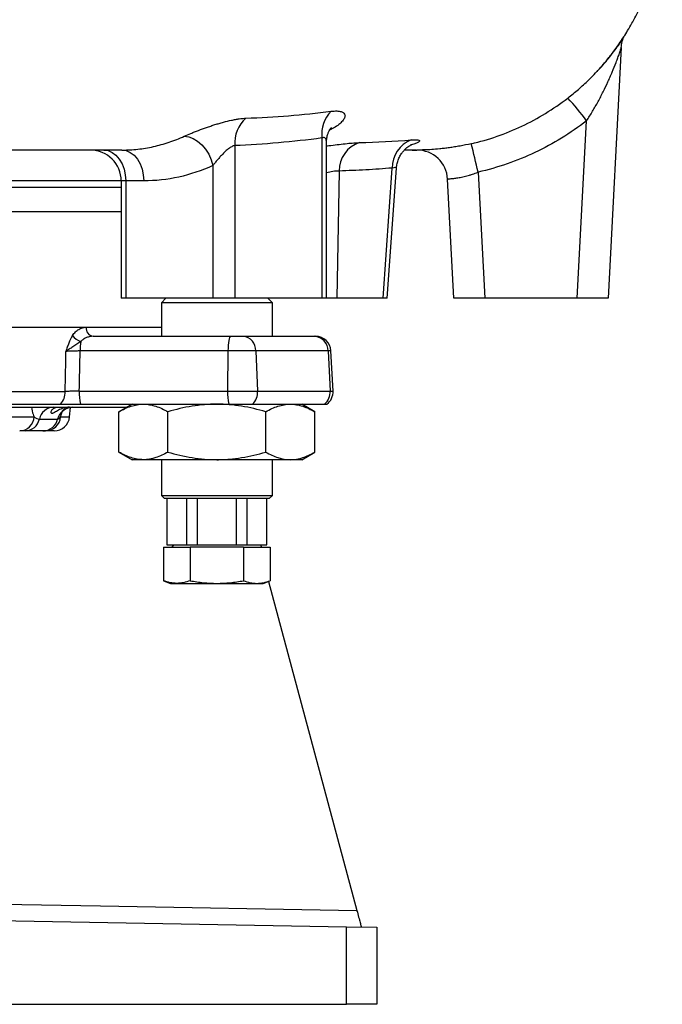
# Model space of a CAD drawing. Header units: millimetres. Extents: x 2572 to 4387, y 1283 to 6159.
# Tile 4 of 13: x 3959 to 4375, y 1283 to 1921. Entities that reach past the tile are written whole.
import ezdxf

# ---------------------------------------------------------------- set-up
doc = ezdxf.new("R2010")
doc.units = ezdxf.units.MM
doc.header["$LTSCALE"] = 2

msp = doc.modelspace()

# ---------------------------------------------------------------- linework, layer by layer
at = {"color": 7, "linetype": 'Continuous', "lineweight": 25}
for p, q in [((4348.79, 1903.33), (4340.28, 1740.87)), ((4320.3, 1740.87), (4326.33, 1855.84)), ((4098.18, 1839.74), (4098.18, 1740.87)), ((4154.75, 1844.73), (4154.75, 1740.87)), ((4157.68, 1740.87), (4157.68, 1841.94)), ((4084.04, 1826.81), (4084.04, 1740.87)), ((4165.88, 1823.29), (4164.3, 1740.87)), ((4194.32, 1740.87), (4200.36, 1825.21)), ((4197, 1740.87), (4203.03, 1825.03)), ((4255.97, 1822.52), (4260.25, 1740.87)), ((4024.54, 1816.87), (4024.54, 1740.87)), ((4027.47, 1816.87), (4027.47, 1740.87)), ((4039.17, 1816.87), (4027.47, 1816.87)), ((4240.28, 1740.87), (4236.24, 1817.91)), ((4024.54, 1796.87), (3679.33, 1796.87)), ((4027.47, 1740.87), (4024.54, 1740.87)), ((4084.04, 1740.87), (4027.47, 1740.87)), ((4053.59, 1740.87), (4050.59, 1737.87)), ((4050.59, 1737.87), (4050.59, 1716.07)), ((4122.59, 1737.87), (4050.59, 1737.87)), ((4098.18, 1740.87), (4084.04, 1740.87)), ((4154.75, 1740.87), (4098.18, 1740.87)), ((4122.59, 1737.87), (4119.59, 1740.87)), ((4122.59, 1716.07), (4122.59, 1737.87)), ((4157.68, 1740.87), (4154.75, 1740.87)), ((4164.3, 1740.87), (4157.68, 1740.87)), ((4194.32, 1740.87), (4164.3, 1740.87)), ((4197, 1740.87), (4194.32, 1740.87)), ((4260.25, 1740.87), (4240.28, 1740.87)), ((4320.3, 1740.87), (4260.25, 1740.87)), ((4340.28, 1740.87), (4320.3, 1740.87)), ((3646.28, 1722.07), (4050.59, 1722.07)), ((4006.4, 1716.07), (4095.52, 1716.07)), ((4095.52, 1716.07), (4103.61, 1716.07)), ((4103.61, 1716.07), (4149.79, 1716.07)), ((4149.79, 1716.07), (4150.58, 1716.07)), ((4093.78, 1706.59), (3997.91, 1706.59)), ((4093.78, 1706.59), (4093.55, 1680.59)), ((4111.84, 1706.59), (4093.78, 1706.59)), ((4111.84, 1706.59), (4112.97, 1680.59)), ((4158.8, 1706.59), (4111.84, 1706.59)), ((4158.8, 1706.59), (4160.03, 1680.59)), ((4161.93, 1680.59), (4160.57, 1706.59)), ((3714.87, 1680.24), (3988.18, 1680.24)), ((3997.37, 1680.59), (4093.55, 1680.59)), ((4093.55, 1680.59), (4112.97, 1680.59)), ((4112.97, 1680.59), (4160.03, 1680.59)), ((3668.74, 1670.07), (4028.13, 1670.07)), ((3714.05, 1672.07), (3985.2, 1672.07)), ((3991.07, 1663.85), (3991.6, 1669.92)), ((3998.06, 1672.07), (4094.24, 1672.07)), ((4031.59, 1672.07), (4023.08, 1667.15)), ((4023.08, 1640.98), (4023.08, 1667.15)), ((4054.84, 1640.98), (4054.84, 1667.15)), ((4094.24, 1672.07), (4109.68, 1672.07)), ((4109.68, 1672.07), (4156.43, 1672.07)), ((4118.34, 1640.98), (4118.34, 1667.15)), ((4150.1, 1667.15), (4141.59, 1672.07)), ((4150.1, 1640.98), (4150.1, 1667.15)), ((4156.43, 1672.07), (4157.95, 1672.07)), ((3902, 1663.85), (3968.1, 1663.85)), ((3971.5, 1662.39), (3983.34, 1662.39)), ((3973.81, 1654.72), (3962.27, 1654.72)), ((3981.11, 1654.72), (3975.48, 1654.72)), ((4023.08, 1640.98), (4031.59, 1636.07)), ((4038.96, 1636.07), (4031.59, 1636.07)), ((4086.59, 1636.07), (4038.96, 1636.07)), ((4050.59, 1636.07), (4050.59, 1612.87)), ((4134.22, 1636.07), (4086.59, 1636.07)), ((4122.59, 1612.87), (4122.59, 1636.07)), ((4141.59, 1636.07), (4134.22, 1636.07)), ((4141.59, 1636.07), (4150.1, 1640.98)), ((4050.59, 1612.87), (4052.59, 1610.87)), ((4050.59, 1612.87), (4122.59, 1612.87)), ((4120.59, 1610.87), (4052.59, 1610.87)), ((4054.09, 1610.87), (4054.09, 1580.87)), ((4054.36, 1580.87), (4054.36, 1610.87)), ((4066.86, 1610.87), (4066.86, 1580.87)), ((4074.09, 1580.87), (4074.09, 1610.87)), ((4099.09, 1610.87), (4099.09, 1580.87)), ((4106.32, 1580.87), (4106.32, 1610.87)), ((4118.82, 1610.87), (4118.82, 1580.87)), ((4119.09, 1580.87), (4119.09, 1610.87)), ((4120.59, 1610.87), (4122.59, 1612.87)), ((4051.95, 1579.27), (4051.95, 1557.56)), ((4051.95, 1579.27), (4069.27, 1579.27)), ((4054.09, 1580.87), (4054.36, 1580.87)), ((4054.36, 1580.87), (4066.86, 1580.87)), ((4058.4, 1580.87), (4057.48, 1579.27)), ((4066.86, 1580.87), (4074.09, 1580.87)), ((4069.27, 1579.27), (4069.27, 1557.56)), ((4103.91, 1579.27), (4069.27, 1579.27)), ((4074.09, 1580.87), (4099.09, 1580.87)), ((4099.09, 1580.87), (4106.32, 1580.87)), ((4103.91, 1579.27), (4103.91, 1557.56)), ((4103.91, 1579.27), (4121.23, 1579.27)), ((4106.32, 1580.87), (4118.82, 1580.87)), ((4115.7, 1579.27), (4114.78, 1580.87)), ((4118.82, 1580.87), (4119.09, 1580.87)), ((4121.23, 1579.27), (4121.23, 1557.56)), ((4051.95, 1557.56), (4056.59, 1555.87)), ((4056.59, 1555.87), (4060.61, 1555.87)), ((4060.61, 1555.87), (4086.59, 1555.87)), ((4086.59, 1555.87), (4112.57, 1555.87)), ((4112.57, 1555.87), (4116.59, 1555.87)), ((4116.59, 1555.87), (4121.23, 1557.56)), ((4120.17, 1557.17), (4177.37, 1343.71)), ((3610.28, 1342.99), (4170.62, 1333.21)), ((4177.56, 1342.99), (4177.37, 1343.71)), ((4170.62, 1282.87), (4170.62, 1333.21)), ((4170.62, 1333.21), (4190.28, 1332.87)), ((4190.28, 1332.87), (4190.28, 1282.87)), ((3610.28, 1282.87), (4170.62, 1282.87)), ((4190.28, 1282.87), (4170.62, 1282.87))]:
    msp.add_line(p, q, dxfattribs=at)
at = {"color": 8, "linetype": 'Continuous', "lineweight": 25}
for p, q in [((4162.36, 1851.18), (4159.62, 1849.67)), ((4024.54, 1816.87), (3681.64, 1816.87)), ((4027.47, 1816.87), (4024.54, 1816.87)), ((3681.44, 1812.87), (4024.54, 1812.87)), ((4001.77, 1721.96), (4050.59, 1721.96)), ((4160.57, 1706.59), (4158.8, 1706.59)), ((4160.03, 1680.59), (4161.93, 1680.59)), ((3985.29, 1663.85), (3986.26, 1667.12)), ((3985.29, 1663.85), (3991.07, 1663.85))]:
    msp.add_line(p, q, dxfattribs=at)
at = {"color": 7, "linetype": 'Continuous', "lineweight": 25, "flags": 128}
for points in [[(4065.49, 1845.85), (4068.33, 1845.51), (4071.24, 1844.44), (4074.1, 1842.68), (4076.8, 1840.32), (4079.22, 1837.43), (4081.29, 1834.13), (4082.92, 1830.54), (4084.04, 1826.81)], [(4013.33, 1836.87), (4016.09, 1836.48), (4018.74, 1835.34), (4021.18, 1833.5), (4023.33, 1831.01), (4025.09, 1827.98), (4026.39, 1824.52), (4027.2, 1820.77), (4027.47, 1816.87)], [(4025.03, 1836.87), (4027.79, 1836.48), (4030.44, 1835.34), (4032.88, 1833.5), (4035.03, 1831.01), (4036.79, 1827.98), (4038.09, 1824.52), (4038.9, 1820.77), (4039.17, 1816.87)], [(4095.52, 1716.07), (4095.19, 1715.89), (4094.87, 1715.35), (4094.58, 1714.49), (4094.32, 1713.32), (4094.11, 1711.89), (4093.94, 1710.25), (4093.83, 1708.46), (4093.78, 1706.59)], [(3988.18, 1680.24), (3988.58, 1700.21), (3988.71, 1706.24)], [(3644.96, 1353.06), (3684.96, 1352.36), (3844.93, 1349.55), (4011.15, 1346.63), (4177.37, 1343.71)]]:
    msp.add_lwpolyline(points, dxfattribs=at)
at = {"color": 8, "linetype": 'Continuous', "lineweight": 25, "flags": 128}
msp.add_lwpolyline([(4159.82, 1850.53), (4159.95, 1850.58), (4162.36, 1851.18)], dxfattribs=at)
at = {"color": 7, "linetype": 'Continuous', "lineweight": 25}
for centre, radius, start, end in [((4202.41, 1765.65), 153.26, 36.04492, 43.22005), ((4175.5, 1847.26), 20.91, 135.22688, 186.96312), ((4119.63, 1841.34), 21.51, 131.17158, 184.25371), ((4185.17, 1823.42), 19.29, 108.54036, 180.36091), ((4219.42, 1825.61), 19.06, 110.97502, 181.205), ((3859.72, 1736.17), 405.55, 12.29415, 14.97598), ((4004.54, 1816.87), 20, 0, 90), ((4216.26, 1816.87), 20, 3, 90.14578), ((4007.17, 1721.44), 5.42, 174.44018, 261.88704), ((4001.35, 1722.38), 10.13, 214.90425, 252.77765), ((4042.25, 1706.51), 44.34, 171.96124, 179.89089), ((4102.7, 1706.96), 9.15, 357.64752, 84.34605), ((4149.31, 1706.59), 9.49, 359.99718, 87.09908), ((4150.58, 1706.07), 10, 3, 90), ((3976.72, 1679.78), 11.47, 317.70261, 2.28178), ((4037.32, 1679.54), 39.96, 178.50097, 190.78505), ((4133.5, 1679.54), 39.96, 178.50097, 190.78505), ((4102.08, 1679.89), 10.91, 314.15593, 3.65436), ((4149.61, 1679.97), 10.44, 310.82746, 3.42469), ((4151.95, 1680.07), 10, 306.8699, 3), ((3980.91, 1660.46), 9.61, 91.09326, 168.39919), ((3992.94, 1660.23), 9.84, 90.41422, 167.26694), ((3958.47, 1664.37), 9.65, 271.63372, 356.92505), ((3962.09, 1664.33), 9.61, 271.09326, 348.39919), ((3973.74, 1664.56), 9.84, 270.41422, 347.26694), ((3975.41, 1664.63), 9.91, 270.39094, 355.4829), ((3981.11, 1664.72), 10, 270, 355)]:
    msp.add_arc(centre, radius, start, end, dxfattribs=at)
msp.add_ellipse((3584.26, 3848.93), major_axis=(83.51, 9154.87), ratio=0.048661, start_param=4.473709, end_param=4.476631, dxfattribs=at)
for points, knots in [([(4333.14, 1887.91), (4333.71, 1888.51), (4335.84, 1890.75), (4338.56, 1893.99), (4341.42, 1897.55), (4343.49, 1900.29), (4346.42, 1904.32), (4349.76, 1909.21), (4353.07, 1914.51), (4356.2, 1919.86), (4359.78, 1926.58), (4363.65, 1934.85), (4367.37, 1944.15), (4370.72, 1954.43), (4373.59, 1965.63), (4374.8, 1973.37), (4375.43, 1977.37)], [0, 0, 0, 0, 0.02564, 0.095092, 0.139607, 0.183087, 0.228975, 0.309636, 0.356635, 0.408461, 0.485326, 0.57119, 0.665956, 0.769336, 0.880881, 1, 1, 1, 1]), ([(4314.09, 1870.61), (4316.42, 1872.47), (4321.13, 1876.23), (4328.13, 1882.65), (4335.01, 1889.71), (4340.59, 1896.24), (4344.75, 1901.66), (4347.4, 1905.41), (4349.23, 1908.2), (4349.94, 1909.37), (4350.23, 1909.86)], [0, 0, 0, 0, 0.143449, 0.290336, 0.464369, 0.643256, 0.754054, 0.866729, 0.944631, 1, 1, 1, 1]), ([(4348.81, 1903.32), (4348.85, 1903.93), (4348.93, 1905.23), (4349.31, 1907.01), (4349.75, 1908.52), (4350.15, 1909.56), (4350.43, 1910.19), (4350.58, 1910.49), (4350.57, 1910.48), (4350.57, 1910.47)], [0, 0, 0, 0, 0.181202, 0.379934, 0.541476, 0.669147, 0.784846, 0.905859, 1, 1, 1, 1]), ([(4326.33, 1855.84), (4327.66, 1857.87), (4328.94, 1859.93), (4331.41, 1864.09), (4332.61, 1866.18), (4334.92, 1870.42), (4336.03, 1872.55), (4338.16, 1876.81), (4339.18, 1878.95), (4340.65, 1882.15), (4341.13, 1883.22), (4342.06, 1885.35), (4342.52, 1886.42), (4343.86, 1889.6), (4344.7, 1891.7), (4345.88, 1894.78), (4346.26, 1895.8), (4346.97, 1897.76), (4347.31, 1898.71), (4347.77, 1900.06), (4347.92, 1900.49), (4348.19, 1901.31), (4348.32, 1901.69), (4348.53, 1902.37), (4348.62, 1902.67), (4348.75, 1903.13), (4348.79, 1903.28), (4348.79, 1903.33)], [0, 0, 0, 0, 0.125, 0.125, 0.25, 0.25, 0.375, 0.375, 0.5, 0.5, 0.5625, 0.5625, 0.625, 0.625, 0.75, 0.75, 0.8125, 0.8125, 0.875, 0.875, 0.90625, 0.90625, 0.9375, 0.9375, 0.96875, 0.96875, 1, 1, 1, 1]), ([(4251.49, 1840.97), (4257.2, 1842.28), (4262.79, 1843.89), (4273.73, 1847.68), (4279.08, 1849.87), (4289.55, 1854.82), (4294.67, 1857.58), (4304.65, 1863.7), (4309.46, 1867.03), (4314.09, 1870.61)], [0, 0, 0, 0, 0.25, 0.25, 0.5, 0.5, 0.75, 0.75, 1, 1, 1, 1]), ([(4105.47, 1857.53), (4114.72, 1857.9), (4123.95, 1858.44), (4142.35, 1859.9), (4151.52, 1860.83), (4160.66, 1861.99)], [0, 0, 0, 0, 0.5, 0.5, 1, 1, 1, 1]), ([(4160.66, 1861.99), (4161.34, 1862.07), (4161.99, 1862.13), (4163.23, 1862.21), (4163.81, 1862.22), (4165.44, 1862.18), (4166.36, 1862.05), (4167.51, 1861.72), (4167.86, 1861.58), (4168.46, 1861.27), (4168.71, 1861.09), (4169.34, 1860.49), (4169.59, 1860.02), (4169.7, 1859.21), (4169.69, 1858.92), (4169.58, 1858.31), (4169.49, 1858), (4169.07, 1857.03), (4168.63, 1856.35), (4167.7, 1855.27), (4167.34, 1854.9), (4166.56, 1854.16), (4166.13, 1853.79), (4164.72, 1852.68), (4163.62, 1851.93), (4162.36, 1851.18)], [0, 0, 0, 0, 0.0625, 0.0625, 0.125, 0.125, 0.25, 0.25, 0.3125, 0.3125, 0.375, 0.375, 0.5, 0.5, 0.5625, 0.5625, 0.625, 0.625, 0.75, 0.75, 0.8125, 0.8125, 0.875, 0.875, 1, 1, 1, 1]), ([(4065.49, 1845.85), (4066.79, 1846.45), (4068.21, 1847.06), (4070.51, 1848.01), (4071.31, 1848.34), (4072.95, 1848.99), (4073.78, 1849.31), (4076.32, 1850.28), (4078.07, 1850.91), (4080.78, 1851.86), (4081.7, 1852.17), (4083.52, 1852.77), (4084.44, 1853.07), (4086.26, 1853.64), (4087.18, 1853.92), (4089.01, 1854.45), (4089.93, 1854.71), (4092.65, 1855.44), (4094.41, 1855.87), (4096.99, 1856.41), (4097.84, 1856.58), (4099.5, 1856.88), (4100.3, 1857.01), (4102.64, 1857.33), (4104.1, 1857.47), (4105.47, 1857.53)], [0, 0, 0, 0, 0.125, 0.125, 0.1875, 0.1875, 0.25, 0.25, 0.375, 0.375, 0.4375, 0.4375, 0.5, 0.5, 0.5625, 0.5625, 0.625, 0.625, 0.75, 0.75, 0.8125, 0.8125, 0.875, 0.875, 1, 1, 1, 1]), ([(4326.33, 1855.84), (4321.12, 1851.81), (4315.72, 1848.08), (4304.5, 1841.2), (4298.74, 1838.09), (4286.98, 1832.53), (4280.96, 1830.07), (4268.66, 1825.81), (4262.38, 1824), (4255.97, 1822.52)], [0, 0, 0, 0, 0.25, 0.25, 0.5, 0.5, 0.75, 0.75, 1, 1, 1, 1]), ([(4025.03, 1836.87), (4025.45, 1836.87), (4025.89, 1836.87), (4026.74, 1836.88), (4028.03, 1836.91), (4029.32, 1836.96), (4031.88, 1837.1), (4033.59, 1837.24), (4038.71, 1837.81), (4042.1, 1838.37), (4047.17, 1839.5), (4048.85, 1839.92), (4052.22, 1840.86), (4053.9, 1841.37), (4058.91, 1843.06), (4062.22, 1844.36), (4065.49, 1845.85)], [0, 0, 0, 0, 0.03125, 0.03125, 0.0625, 0.125, 0.125, 0.25, 0.25, 0.5, 0.5, 0.625, 0.625, 0.75, 0.75, 1, 1, 1, 1]), ([(4157.72, 1841.91), (4157.73, 1842.68), (4157.75, 1844.35), (4158.28, 1846.62), (4159, 1848.57), (4159.76, 1849.98), (4160.4, 1850.9), (4160.83, 1851.39), (4160.86, 1851.42), (4160.87, 1851.43)], [0, 0, 0, 0, 0.146646, 0.319241, 0.47167, 0.61477, 0.751926, 0.889927, 1, 1, 1, 1]), ([(4098.18, 1839.74), (4097.87, 1839.7), (4097.55, 1839.62), (4096.9, 1839.39), (4096.56, 1839.24), (4095.87, 1838.88), (4095.53, 1838.68), (4094.85, 1838.23), (4094.52, 1838), (4093.53, 1837.24), (4092.87, 1836.69), (4091.6, 1835.53), (4090.99, 1834.93), (4089.78, 1833.7), (4089.19, 1833.07), (4088.06, 1831.8), (4087.51, 1831.17), (4086.45, 1829.91), (4085.93, 1829.27), (4084.95, 1828.03), (4084.48, 1827.41), (4084.04, 1826.81)], [0, 0, 0, 0, 0.0625, 0.0625, 0.125, 0.125, 0.1875, 0.1875, 0.25, 0.25, 0.375, 0.375, 0.5, 0.5, 0.625, 0.625, 0.75, 0.75, 0.875, 0.875, 1, 1, 1, 1]), ([(4154.75, 1844.73), (4145.34, 1843.44), (4135.92, 1842.4), (4117.06, 1840.77), (4107.63, 1840.16), (4098.18, 1839.74)], [0, 0, 0, 0, 0.5, 0.5, 1, 1, 1, 1]), ([(4203.04, 1825.03), (4203.15, 1826.06), (4203.39, 1828.1), (4204.32, 1830.94), (4205.54, 1833.46), (4206.98, 1835.57), (4208.47, 1837.26), (4209.86, 1838.52), (4211.04, 1839.39), (4211.95, 1839.95), (4212.52, 1840.25), (4212.76, 1840.35), (4212.7, 1840.33), (4212.69, 1840.32)], [0, 0, 0, 0, 0.123487, 0.24301, 0.355456, 0.460968, 0.558096, 0.646012, 0.726984, 0.806446, 0.890086, 0.982246, 1, 1, 1, 1]), ([(4251.49, 1840.97), (4249.06, 1840.41), (4246.64, 1839.91), (4243.06, 1839.26), (4241.89, 1839.05), (4239.6, 1838.69), (4238.48, 1838.52), (4236.29, 1838.21), (4235.23, 1838.08), (4233.15, 1837.83), (4232.13, 1837.72), (4229.24, 1837.43), (4227.49, 1837.29), (4225.11, 1837.14), (4224.36, 1837.09), (4222.95, 1837.02), (4222.3, 1836.99), (4220.49, 1836.93), (4219.49, 1836.9), (4218.27, 1836.88), (4217.91, 1836.88), (4217.3, 1836.87), (4217.04, 1836.87), (4216.43, 1836.87), (4216.22, 1836.87), (4216.21, 1836.87)], [0, 0, 0, 0, 0.125, 0.125, 0.1875, 0.1875, 0.25, 0.25, 0.3125, 0.3125, 0.375, 0.375, 0.5, 0.5, 0.5625, 0.5625, 0.625, 0.625, 0.75, 0.75, 0.8125, 0.8125, 0.875, 0.875, 1, 1, 1, 1]), ([(4025.03, 1836.87), (4014.66, 1836.87), (3989.51, 1836.87), (3943.12, 1836.87), (3867.81, 1836.87), (3803, 1836.87), (3734.64, 1836.87), (3709.57, 1836.87), (3684.29, 1836.87)], [0.7523367, 0.7523367, 0.7523367, 0.7523367, 0.7758512, 0.8075328, 0.8477429, 0.9196346, 0.9196346, 0.9604581, 0.9604581, 0.9604581, 0.9604581]), ([(4213.13, 1836.87), (4213.81, 1836.87), (4215.67, 1836.87), (4216.26, 1836.87), (4214.88, 1836.87), (4212.3, 1836.87), (4209.12, 1836.87), (4208.17, 1836.87)], [0, 0, 0, 0, 0.135729, 0.370982, 0.607153, 0.882589, 1, 1, 1, 1]), ([(4084.04, 1826.81), (4076.74, 1823.5), (4069.35, 1821.03), (4054.4, 1817.71), (4046.83, 1816.87), (4039.17, 1816.87)], [0, 0, 0, 0, 0.5, 0.5, 1, 1, 1, 1]), ([(4200.36, 1825.21), (4194.61, 1824.71), (4188.86, 1824.31), (4177.37, 1823.69), (4171.62, 1823.46), (4165.88, 1823.29)], [0, 0, 0, 0, 0.5, 0.5, 1, 1, 1, 1]), ([(4236.24, 1817.91), (4236.23, 1817.98), (4236.36, 1818.04), (4236.75, 1818.13), (4236.91, 1818.16), (4237.29, 1818.21), (4237.52, 1818.24), (4238.28, 1818.32), (4238.9, 1818.38), (4240, 1818.5), (4240.4, 1818.55), (4241.25, 1818.65), (4241.69, 1818.71), (4243.08, 1818.91), (4244.1, 1819.07), (4245.73, 1819.39), (4246.3, 1819.51), (4247.44, 1819.76), (4248.02, 1819.91), (4249.2, 1820.21), (4249.8, 1820.38), (4251.02, 1820.74), (4251.63, 1820.94), (4253.49, 1821.56), (4254.73, 1822.02), (4255.97, 1822.52)], [0, 0, 0, 0, 0.125, 0.125, 0.1875, 0.1875, 0.25, 0.25, 0.375, 0.375, 0.4375, 0.4375, 0.5, 0.5, 0.625, 0.625, 0.6875, 0.6875, 0.75, 0.75, 0.8125, 0.8125, 0.875, 0.875, 1, 1, 1, 1]), ([(3993.04, 1716.58), (3993.62, 1717.48), (3994.25, 1718.25), (3995.27, 1719.25), (3995.61, 1719.55), (3996.33, 1720.12), (3996.7, 1720.37), (3997.83, 1721.06), (3998.6, 1721.39), (3999.77, 1721.73), (4000.17, 1721.82), (4000.96, 1721.93), (4001.37, 1721.96), (4001.77, 1721.96)], [0, 0, 0, 0, 0.25, 0.25, 0.375, 0.375, 0.5, 0.5, 0.75, 0.75, 0.875, 0.875, 1, 1, 1, 1]), ([(3993.04, 1716.58), (3992.09, 1715.12), (3991.29, 1713.47), (3990.24, 1710.84), (3989.92, 1709.93), (3989.45, 1708.56), (3989.3, 1708.1), (3989, 1707.17), (3988.85, 1706.7), (3988.71, 1706.24)], [0, 0, 0, 0, 0.5, 0.5, 0.75, 0.75, 0.875, 0.875, 1, 1, 1, 1]), ([(3998.35, 1712.71), (3997.52, 1712.12), (3996.68, 1711.52), (3994.98, 1710.37), (3994.12, 1709.81), (3992.44, 1708.74), (3991.61, 1708.22), (3990.45, 1707.47), (3990.08, 1707.22), (3989.37, 1706.73), (3989.02, 1706.48), (3988.71, 1706.24)], [0, 0, 0, 0, 0.25, 0.25, 0.5, 0.5, 0.75, 0.75, 0.875, 0.875, 1, 1, 1, 1]), ([(4006.4, 1716.07), (4005.68, 1716.07), (4004.96, 1716), (4003.55, 1715.73), (4002.85, 1715.52), (4001.82, 1715.11), (4001.47, 1714.95), (4000.8, 1714.61), (4000.48, 1714.41), (3999.52, 1713.78), (3998.91, 1713.29), (3998.35, 1712.71)], [0, 0, 0, 0, 0.25, 0.25, 0.5, 0.5, 0.625, 0.625, 0.75, 0.75, 1, 1, 1, 1]), ([(3997.91, 1706.59), (3997.07, 1706.58), (3996.21, 1706.56), (3994.95, 1706.53), (3994.53, 1706.52), (3993.7, 1706.49), (3993.29, 1706.48), (3992.09, 1706.43), (3991.33, 1706.4), (3989.91, 1706.32), (3989.27, 1706.28), (3988.71, 1706.24)], [0, 0, 0, 0, 0.25, 0.25, 0.375, 0.375, 0.5, 0.5, 0.75, 0.75, 1, 1, 1, 1]), ([(3997.37, 1680.59), (3996.53, 1680.58), (3995.69, 1680.56), (3994.42, 1680.53), (3993.99, 1680.52), (3993.17, 1680.49), (3992.76, 1680.48), (3991.96, 1680.45), (3991.57, 1680.43), (3990.81, 1680.4), (3990.44, 1680.38), (3989.4, 1680.32), (3988.75, 1680.28), (3988.18, 1680.24)], [0, 0, 0, 0, 0.25, 0.25, 0.375, 0.375, 0.5, 0.5, 0.625, 0.625, 0.75, 0.75, 1, 1, 1, 1]), ([(3990.97, 1670.07), (3990.28, 1670.07), (3989.59, 1670.01), (3988.27, 1669.8), (3987.65, 1669.65), (3985.86, 1669.12), (3984.78, 1668.65), (3982.89, 1667.67), (3982.08, 1667.16), (3981.03, 1666.54), (3980.72, 1666.37), (3980.31, 1666.19), (3980.18, 1666.14), (3979.94, 1666.07), (3979.83, 1666.06), (3979.55, 1666.06), (3979.41, 1666.13), (3979.21, 1666.37), (3979.16, 1666.55), (3979.13, 1667.16), (3979.28, 1667.67), (3979.91, 1668.66), (3980.38, 1669.12), (3981.18, 1669.56), (3981.35, 1669.64), (3981.71, 1669.79), (3981.91, 1669.85), (3982.52, 1670.01), (3982.97, 1670.07), (3983.46, 1670.07)], [0, 0, 0, 0, 0.0625, 0.0625, 0.125, 0.125, 0.25, 0.25, 0.375, 0.375, 0.4375, 0.4375, 0.46875, 0.46875, 0.5, 0.5, 0.5625, 0.5625, 0.625, 0.625, 0.75, 0.75, 0.875, 0.875, 0.90625, 0.90625, 0.9375, 0.9375, 1, 1, 1, 1]), ([(3985.2, 1672.07), (3986, 1672.07), (3986.89, 1672.07), (3988.36, 1672.07), (3988.88, 1672.07), (3989.95, 1672.07), (3990.49, 1672.07), (3991.61, 1672.07), (3992.18, 1672.07), (3993.34, 1672.07), (3993.93, 1672.07), (3995.71, 1672.07), (3996.89, 1672.07), (3998.06, 1672.07)], [0, 0, 0, 0, 0.25, 0.25, 0.375, 0.375, 0.5, 0.5, 0.625, 0.625, 0.75, 0.75, 1, 1, 1, 1]), ([(3985.66, 1666.29), (3985.67, 1666.31), (3985.68, 1666.34), (3986.06, 1666.94), (3986.88, 1667.84), (3988.25, 1668.9), (3990.12, 1669.71), (3991.77, 1670.12), (3992.69, 1670.03), (3992.86, 1670.01)], [0, 0, 0, 0, 0.121122, 0.262797, 0.408002, 0.571693, 0.759899, 0.954661, 1, 1, 1, 1]), ([(4023.08, 1667.15), (4025.68, 1668.65), (4028.29, 1669.89), (4033.58, 1671.6), (4036.25, 1672.07), (4038.96, 1672.07)], [0, 0, 0, 0, 0.5, 0.5, 1, 1, 1, 1]), ([(4038.96, 1672.07), (4039.63, 1672.07), (4040.31, 1672.04), (4041.66, 1671.92), (4042.33, 1671.84), (4044.34, 1671.5), (4045.67, 1671.17), (4049.63, 1669.88), (4052.24, 1668.65), (4054.84, 1667.15)], [0, 0, 0, 0, 0.125, 0.125, 0.25, 0.25, 0.5, 0.5, 1, 1, 1, 1]), ([(4086.59, 1672.07), (4085.24, 1672.07), (4083.89, 1672.04), (4081.19, 1671.92), (4079.85, 1671.84), (4075.83, 1671.5), (4073.17, 1671.17), (4065.24, 1669.88), (4060.02, 1668.65), (4054.84, 1667.15)], [0, 0, 0, 0, 0.125, 0.125, 0.25, 0.25, 0.5, 0.5, 1, 1, 1, 1]), ([(4118.34, 1667.15), (4113.15, 1668.65), (4107.92, 1669.89), (4097.34, 1671.6), (4092, 1672.07), (4086.59, 1672.07)], [0, 0, 0, 0, 0.5, 0.5, 1, 1, 1, 1]), ([(4118.34, 1667.15), (4119.64, 1667.9), (4120.94, 1668.59), (4123.58, 1669.8), (4124.9, 1670.32), (4128.87, 1671.6), (4131.53, 1672.07), (4134.22, 1672.07)], [0, 0, 0, 0, 0.25, 0.25, 0.5, 0.5, 1, 1, 1, 1]), ([(4134.22, 1672.07), (4134.89, 1672.07), (4135.57, 1672.04), (4136.92, 1671.92), (4137.59, 1671.84), (4139.62, 1671.5), (4140.96, 1671.16), (4144.93, 1669.87), (4147.53, 1668.64), (4150.1, 1667.15)], [0, 0, 0, 0, 0.125, 0.125, 0.25, 0.25, 0.5, 0.5, 1, 1, 1, 1]), ([(3968.1, 1663.85), (3968.65, 1663.41), (3969.22, 1663.04), (3970.37, 1662.53), (3970.94, 1662.39), (3971.5, 1662.39)], [0, 0, 0, 0, 0.5, 0.5, 1, 1, 1, 1]), ([(3983.34, 1662.39), (3983.69, 1662.39), (3984.02, 1662.53), (3984.65, 1663.04), (3984.96, 1663.41), (3985.29, 1663.85)], [0, 0, 0, 0, 0.5, 0.5, 1, 1, 1, 1]), ([(3962.27, 1654.72), (3962.14, 1654.72), (3961.87, 1654.72), (3961.45, 1654.72), (3961.01, 1654.72), (3960.56, 1654.72), (3960.09, 1654.72), (3959.63, 1654.72), (3959.18, 1654.72), (3958.89, 1654.72), (3958.74, 1654.72)], [0, 0, 0, 0, 0.122878, 0.250036, 0.366211, 0.500018, 0.625017, 0.750017, 0.875144, 1, 1, 1, 1]), ([(3975.48, 1654.72), (3975.42, 1654.72), (3975.27, 1654.72), (3975.08, 1654.72), (3974.88, 1654.72), (3974.62, 1654.72), (3974.29, 1654.72), (3973.96, 1654.72), (3973.81, 1654.72)], [0, 0, 0, 0, 0.114497, 0.25001, 0.375014, 0.500018, 0.75979, 1, 1, 1, 1]), ([(4038.96, 1636.07), (4038.28, 1636.07), (4037.61, 1636.09), (4036.26, 1636.21), (4035.59, 1636.29), (4033.58, 1636.63), (4032.25, 1636.96), (4028.28, 1638.25), (4025.67, 1639.48), (4023.08, 1640.98)], [0, 0, 0, 0, 0.125, 0.125, 0.25, 0.25, 0.5, 0.5, 1, 1, 1, 1]), ([(4054.84, 1640.98), (4052.24, 1639.48), (4049.62, 1638.24), (4044.33, 1636.53), (4041.66, 1636.07), (4038.96, 1636.07)], [0, 0, 0, 0, 0.5, 0.5, 1, 1, 1, 1]), ([(4054.84, 1640.98), (4060.03, 1639.48), (4065.26, 1638.24), (4075.84, 1636.53), (4081.18, 1636.07), (4086.59, 1636.07)], [0, 0, 0, 0, 0.5, 0.5, 1, 1, 1, 1]), ([(4086.59, 1636.07), (4087.94, 1636.07), (4089.29, 1636.09), (4091.99, 1636.21), (4093.33, 1636.29), (4097.35, 1636.63), (4100.01, 1636.96), (4107.94, 1638.25), (4113.16, 1639.48), (4118.34, 1640.98)], [0, 0, 0, 0, 0.125, 0.125, 0.25, 0.25, 0.5, 0.5, 1, 1, 1, 1]), ([(4118.34, 1640.98), (4119.64, 1640.23), (4120.94, 1639.55), (4123.58, 1638.33), (4124.9, 1637.81), (4128.87, 1636.53), (4131.53, 1636.07), (4134.22, 1636.07)], [0, 0, 0, 0, 0.25, 0.25, 0.5, 0.5, 1, 1, 1, 1]), ([(4134.22, 1636.07), (4134.89, 1636.07), (4135.57, 1636.09), (4136.92, 1636.21), (4137.59, 1636.29), (4139.62, 1636.64), (4140.96, 1636.97), (4144.93, 1638.26), (4147.53, 1639.5), (4150.1, 1640.98)], [0, 0, 0, 0, 0.125, 0.125, 0.25, 0.25, 0.5, 0.5, 1, 1, 1, 1]), ([(4060.61, 1555.87), (4059.17, 1555.87), (4057.72, 1556.02), (4054.84, 1556.6), (4053.39, 1557.03), (4051.95, 1557.56)], [0, 0, 0, 0, 0.5, 0.5, 1, 1, 1, 1]), ([(4069.27, 1557.56), (4067.83, 1557.03), (4066.38, 1556.6), (4063.5, 1556.02), (4062.05, 1555.87), (4060.61, 1555.87)], [0, 0, 0, 0, 0.5, 0.5, 1, 1, 1, 1]), ([(4069.27, 1557.56), (4072.16, 1557.03), (4075.04, 1556.6), (4080.82, 1556.02), (4083.7, 1555.87), (4086.59, 1555.87)], [0, 0, 0, 0, 0.5, 0.5, 1, 1, 1, 1]), ([(4086.59, 1555.87), (4089.48, 1555.87), (4092.36, 1556.02), (4098.14, 1556.6), (4101.02, 1557.03), (4103.91, 1557.56)], [0, 0, 0, 0, 0.5, 0.5, 1, 1, 1, 1]), ([(4103.91, 1557.56), (4105.34, 1557.03), (4106.79, 1556.6), (4109.68, 1556.02), (4111.13, 1555.87), (4112.57, 1555.87)], [0, 0, 0, 0, 0.5, 0.5, 1, 1, 1, 1]), ([(4112.57, 1555.87), (4114.02, 1555.87), (4115.46, 1556.02), (4118.35, 1556.6), (4119.79, 1557.03), (4121.23, 1557.56)], [0, 0, 0, 0, 0.5, 0.5, 1, 1, 1, 1]), ([(4177.37, 1343.71), (4177.8, 1342.12), (4178.18, 1340.68), (4178.71, 1338.71), (4178.88, 1338.09), (4179.18, 1336.95), (4179.32, 1336.43), (4179.57, 1335.5), (4179.68, 1335.08), (4179.88, 1334.34), (4179.96, 1334.04), (4180.09, 1333.54), (4180.14, 1333.36), (4180.21, 1333.11), (4180.23, 1333.04), (4180.23, 1333.04)], [0, 0, 0, 0, 0.25, 0.25, 0.375, 0.375, 0.5, 0.5, 0.625, 0.625, 0.75, 0.75, 0.875, 0.875, 1, 1, 1, 1])]:
    msp.add_open_spline(points, degree=3, knots=knots, dxfattribs=at)
at = {"color": 8, "linetype": 'Continuous', "lineweight": 25}
for points, knots in [([(4157.64, 1841.91), (4157.64, 1842.36), (4157.63, 1843.24), (4157.25, 1844.28), (4156.6, 1844.91), (4155.72, 1845.05), (4155.07, 1844.83), (4154.75, 1844.73)], [0, 0, 0, 0, 0.223273, 0.448303, 0.662466, 0.836664, 1, 1, 1, 1]), ([(4157.68, 1839.56), (4158.64, 1839.68), (4161.57, 1840.04), (4166.1, 1840.59), (4171.1, 1841.15), (4175.55, 1841.56), (4177.86, 1841.65), (4179.03, 1841.7)], [0, 0, 0, 0, 0.106368, 0.324702, 0.54862, 0.771542, 1, 1, 1, 1]), ([(4212.6, 1843.41), (4213.8, 1843.48), (4215.97, 1843.61), (4217.64, 1843.37), (4218.23, 1842.9), (4217.76, 1842.2), (4216.17, 1841.33), (4214.24, 1840.56), (4212.54, 1840.12), (4212.04, 1839.99)], [0, 0, 0, 0, 0.186031, 0.334556, 0.486967, 0.637697, 0.792654, 0.938705, 1, 1, 1, 1]), ([(4165.88, 1823.29), (4164.62, 1823.25), (4162.44, 1823.18), (4159.09, 1822.39), (4157.68, 1822.05)], [0, 0, 0, 0, 0.576805, 1, 1, 1, 1]), ([(4203.01, 1825.03), (4202.98, 1825.18), (4202.94, 1825.49), (4202.12, 1825.62), (4200.99, 1825.35), (4200.36, 1825.21)], [0, 0, 0, 0, 0.281409, 0.606187, 1, 1, 1, 1]), ([(3966.42, 1670.07), (3966.72, 1668.42), (3967.15, 1666), (3967.87, 1664.37), (3968.1, 1663.85)], [0, 0, 0, 0, 0.679357, 1, 1, 1, 1])]:
    msp.add_open_spline(points, degree=3, knots=knots, dxfattribs=at)
at = {"color": 7, "linetype": 'Continuous', "lineweight": 25}
for points in [[(4179.03, 1841.7), (4190.3, 1841.99), (4201.49, 1842.52), (4212.6, 1843.41)], [(4216.01, 1836.88), (4216.12, 1836.87), (4216.19, 1836.87), (4216.21, 1836.87)]]:
    msp.add_open_spline(points, degree=3, dxfattribs=at)

doc.saveas('drawing.dxf')
